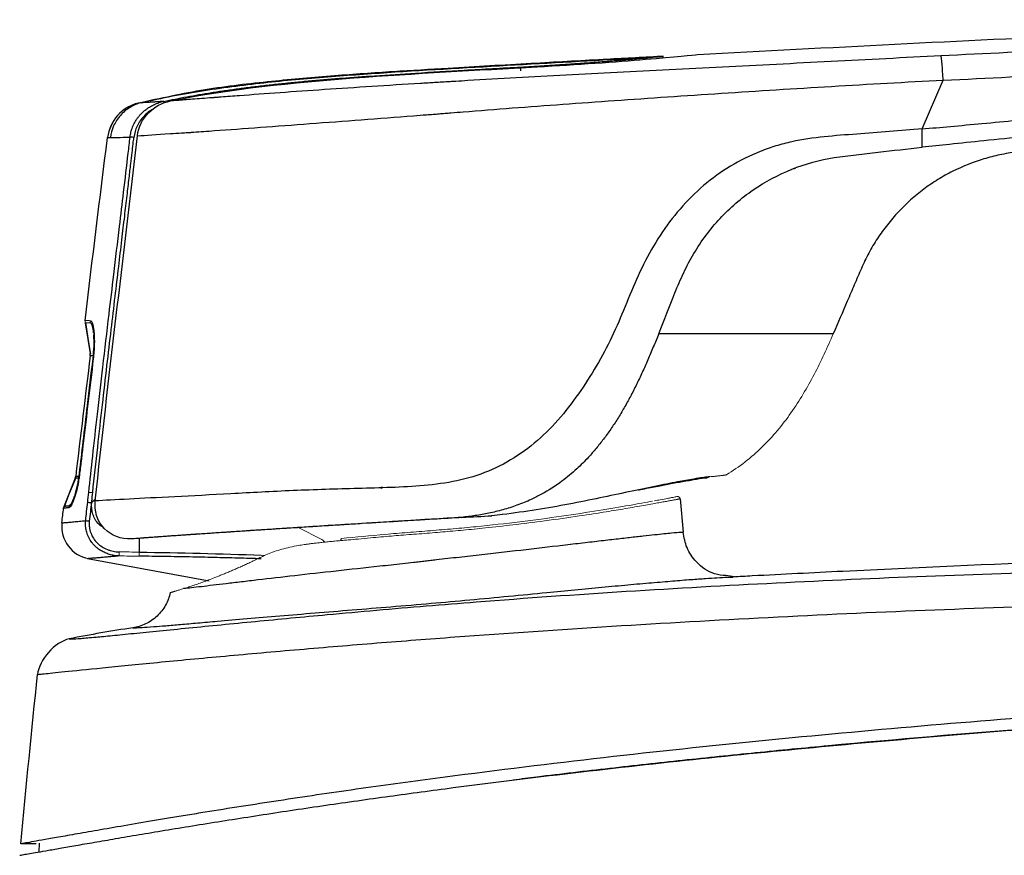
# Model space of a CAD drawing. Header units: millimetres. Extents: x 22 to 354, y 5 to 374.
# Tile 3 of 15: x 45 to 105, y 164 to 215. Entities that reach past the tile are written whole.
import ezdxf

# ---------------------------------------------------------------- set-up
doc = ezdxf.new("R2010")
doc.units = ezdxf.units.MM

msp = doc.modelspace()

# ---------------------------------------------------------------- linework, layer by layer
at = {"color": 7, "linetype": 'Continuous', "lineweight": 25}
for p, q in [((84.322, 212.819), (84.348, 212.822)), ((84.528, 212.815), (84.34, 212.821)), ((100.35, 208.384), (101.638, 211.365)), ((52.377, 209.966), (52.355, 209.964)), ((49.113, 196.505), (49.418, 194.629)), ((49.596, 194.31), (49.598, 194.325)), ((48.504, 186.997), (47.824, 185.309)), ((48.509, 187.01), (48.505, 186.997)), ((48.513, 187.006), (48.509, 186.997)), ((67.252, 186.36), (67.296, 186.488)), ((85.54, 185.74), (85.72, 183.686)), ((47.84, 185.305), (47.824, 185.309)), ((49.255, 182.088), (56.699, 180.723)), ((88.77, 180.95), (88.787, 180.951)), ((46.292, 164.119), (46.32, 164.648))]:
    msp.add_line(p, q, dxfattribs=at)
at = {"color": 8, "linetype": 'Continuous', "lineweight": 25}
for p, q in [((84.348, 212.822), (84.518, 212.804)), ((52.377, 209.966), (52.355, 209.964)), ((52.534, 209.98), (52.377, 209.966)), ((49.61, 194.489), (49.421, 194.488)), ((48.511, 186.997), (48.504, 186.997)), ((48.504, 186.997), (48.512, 186.997)), ((48.537, 187.126), (48.735, 187.125)), ((48.539, 187.125), (48.537, 187.126)), ((49.747, 185.731), (49.491, 185.508)), ((49.493, 185.494), (49.745, 185.717)), ((88.872, 180.952), (88.344, 181.034))]:
    msp.add_line(p, q, dxfattribs=at)
at = {"color": 144, "linetype": 'Continuous', "lineweight": 18}
for p, q in [((49.488, 185.507), (49.491, 185.508)), ((62.16, 183.977), (63.599, 183.244)), ((52.357, 183.307), (51.934, 183.281)), ((59.896, 182.29), (60.111, 182.274))]:
    msp.add_line(p, q, dxfattribs=at)
at = {"color": 7, "linetype": 'Continuous', "lineweight": 25, "flags": 128}
for points in [[(49.125, 196.529), (49.284, 195.566), (49.443, 194.602)], [(49.596, 194.31), (49.595, 194.31), (49.594, 194.309), (49.595, 194.309), (49.596, 194.309), (49.598, 194.308), (49.601, 194.308), (49.605, 194.307), (49.609, 194.306)], [(48.533, 187.016), (48.143, 186.053), (47.841, 185.308)], [(77.424, 168.777), (77.424, 168.777), (77.424, 168.777)]]:
    msp.add_lwpolyline(points, dxfattribs=at)
at = {"color": 144, "linetype": 'Continuous', "lineweight": 18, "flags": 128}
for points in [[(87.364, 187.086), (87.253, 187.039), (87.186, 187.029)], [(49.498, 185.595), (49.493, 185.546), (49.488, 185.507)], [(49.498, 185.595), (49.494, 185.552), (49.491, 185.508)], [(64.807, 183.314), (64.798, 183.31), (64.79, 183.303), (64.782, 183.29), (64.776, 183.274), (64.771, 183.254), (64.768, 183.231), (64.767, 183.206), (64.767, 183.18)]]:
    msp.add_lwpolyline(points, dxfattribs=at)
at = {"color": 7, "linetype": 'Continuous', "lineweight": 25}
for centre, radius, start, end in [((52.962, 207.539), 2.5, 104.04373, 172.82343), ((48.925, 194.549), 0.5, 353.01741, 9.23747), ((48.04, 187.184), 0.5, 338.05642, 353.28322), ((48.287, 185.122), 0.5, 158.05642, 173.64173), ((48.613, 185.135), 0.504, 158.55482, 173.99337), ((49.677, 184.044), 2, 173.67475, 259.60574), ((50.833, 198.27), 13.97, 263.05415, 263.97993)]:
    msp.add_arc(centre, radius, start, end, dxfattribs=at)
at = {"color": 144, "linetype": 'Continuous', "lineweight": 18}
for centre, radius, start, end in [((49.931, 196.584), 0.506, 173.26108, 189.02566), ((53.398, 182.405), 2.204, 177.79454, 184.27893), ((55.077, 182.38), 2.652, 177.99723, 183.35434)]:
    msp.add_arc(centre, radius, start, end, dxfattribs=at)
at = {"color": 7, "linetype": 'Continuous', "lineweight": 25}
for points, knots in [([(86.6, 212.94), (94.652, 213.367), (102.708, 213.8), (118.825, 214.498), (126.885, 214.795), (134.944, 215.072)], [0, 0, 0, 0, 0.5, 0.5, 1, 1, 1, 1]), ([(155.515, 214.935), (155.492, 214.929), (155.43, 214.922), (155.213, 214.909), (155.121, 214.904), (154.874, 214.892), (154.721, 214.885), (154.328, 214.869), (154.087, 214.86), (153.504, 214.839), (153.162, 214.827), (152.383, 214.801), (151.948, 214.787), (150.991, 214.755), (150.467, 214.737), (149.345, 214.699), (148.748, 214.679), (147.515, 214.637), (146.879, 214.616), (145.909, 214.583), (145.583, 214.572), (144.928, 214.55), (144.601, 214.539), (143.59, 214.505), (142.915, 214.484), (140.888, 214.417), (139.535, 214.374), (136.825, 214.284), (135.467, 214.237), (131.398, 214.093), (128.686, 213.993), (123.255, 213.791), (120.538, 213.688), (112.384, 213.363), (106.945, 213.129), (101.502, 212.855)], [0, 0, 0, 0, 0.0625, 0.0625, 0.09375, 0.09375, 0.125, 0.125, 0.15625, 0.15625, 0.1875, 0.1875, 0.21875, 0.21875, 0.25, 0.25, 0.28125, 0.28125, 0.3125, 0.3125, 0.328125, 0.328125, 0.34375, 0.34375, 0.375, 0.375, 0.4375, 0.4375, 0.5, 0.5, 0.625, 0.625, 0.75, 0.75, 1, 1, 1, 1]), ([(101.638, 211.365), (107.085, 211.631), (112.529, 211.889), (120.69, 212.274), (123.408, 212.402), (128.842, 212.658), (131.556, 212.789), (136.982, 213.042), (139.694, 213.161), (142.741, 213.283), (143.078, 213.297), (143.755, 213.323), (144.099, 213.332), (144.786, 213.35), (145.12, 213.359), (145.791, 213.377), (146.125, 213.387), (147.124, 213.414), (147.783, 213.432), (149.075, 213.468), (149.707, 213.485), (150.91, 213.525), (151.48, 213.547), (152.527, 213.599), (153.005, 213.63), (153.858, 213.695), (154.231, 213.728), (154.853, 213.792), (155.103, 213.821), (155.504, 213.874), (155.656, 213.897), (155.895, 213.938), (155.982, 213.955), (156.182, 213.997), (156.233, 214.015), (156.248, 214.026)], [0, 0, 0, 0, 0.25, 0.25, 0.375, 0.375, 0.5, 0.5, 0.625, 0.625, 0.640625, 0.640625, 0.65625, 0.65625, 0.671875, 0.671875, 0.6875, 0.6875, 0.71875, 0.71875, 0.75, 0.75, 0.78125, 0.78125, 0.8125, 0.8125, 0.84375, 0.84375, 0.875, 0.875, 0.90625, 0.90625, 0.9375, 0.9375, 1, 1, 1, 1]), ([(84.348, 212.822), (83.172, 212.758), (80.529, 212.614), (76.194, 212.372), (71.914, 212.129), (67.896, 211.884), (64.287, 211.638), (60.442, 211.297), (56.416, 210.839), (53.718, 210.251), (52.357, 209.955)], [0, 0, 0, 0, 0.109934, 0.246939, 0.40501, 0.509953, 0.622452, 0.742495, 0.870169, 1, 1, 1, 1]), ([(101.502, 212.855), (99.259, 212.743), (97.009, 212.626), (92.537, 212.392), (90.317, 212.277), (85.941, 212.052), (83.786, 211.941), (79.57, 211.723), (77.509, 211.615), (74.502, 211.45), (73.513, 211.395), (72.295, 211.325), (72.053, 211.311), (71.69, 211.289), (71.569, 211.282), (71.329, 211.268), (71.213, 211.261), (70.981, 211.247), (70.865, 211.24), (70.692, 211.229), (70.634, 211.226), (70.519, 211.219), (70.464, 211.216), (70.341, 211.208), (70.277, 211.204), (70.151, 211.197), (69.962, 211.185), (69.774, 211.174), (67.639, 211.043), (65.657, 210.917), (62.832, 210.725), (61.916, 210.661), (60.167, 210.535), (59.335, 210.474), (58.169, 210.387), (57.701, 210.351), (57.217, 210.314), (57.087, 210.304), (57.034, 210.3), (57.023, 210.3), (57.002, 210.298), (56.992, 210.297), (56.968, 210.295), (56.953, 210.294), (56.925, 210.292), (56.911, 210.291), (56.675, 210.273), (56.464, 210.257), (55.862, 210.21), (55.502, 210.183), (54.861, 210.134), (54.581, 210.113), (54.333, 210.095)], [0, 0, 0, 0, 0.125, 0.125, 0.25, 0.25, 0.375, 0.375, 0.5, 0.5, 0.5625, 0.5625, 0.578125, 0.578125, 0.585937, 0.585937, 0.59375, 0.59375, 0.601562, 0.601562, 0.605469, 0.605469, 0.609375, 0.609375, 0.613281, 0.613281, 0.617187, 0.625, 0.625, 0.75, 0.75, 0.8125, 0.8125, 0.875, 0.875, 0.90625, 0.914062, 0.917969, 0.917969, 0.918945, 0.918945, 0.919922, 0.919922, 0.920898, 0.920898, 0.921875, 0.921875, 0.9375, 0.9375, 0.96875, 0.96875, 1, 1, 1, 1]), ([(76.787, 212.187), (79.215, 212.32), (81.617, 212.494), (85.22, 212.8), (86.376, 212.918), (86.599, 212.94)], [0, 0, 0, 0, 0.5, 0.5, 1, 1, 1, 1]), ([(100.35, 208.384), (100.927, 208.434), (102.15, 208.541), (104.085, 208.72), (106.223, 208.921), (109.145, 209.203), (112.784, 209.552), (116.968, 209.946), (121.052, 210.324), (125.036, 210.687), (129.024, 211.045), (132.033, 211.31), (134.266, 211.507), (135.923, 211.654), (138.187, 211.854), (140.384, 212.046), (142.305, 212.213), (143.738, 212.334), (145.138, 212.452), (146.502, 212.565), (147.825, 212.674), (149.065, 212.775), (150.225, 212.868), (151.304, 212.955), (152.32, 213.037), (153.239, 213.111), (154.032, 213.176), (154.676, 213.227), (155.173, 213.265), (155.543, 213.291), (155.809, 213.307), (155.996, 213.314), (156.118, 213.315), (156.193, 213.311), (156.21, 213.304), (156.219, 213.3)], [0, 0, 0, 0, 0.026156, 0.055398, 0.087733, 0.12317, 0.187998, 0.252902, 0.313159, 0.373501, 0.433933, 0.494454, 0.510408, 0.535556, 0.569912, 0.613495, 0.63573, 0.657534, 0.678916, 0.699869, 0.720382, 0.740434, 0.758502, 0.776794, 0.795299, 0.814062, 0.833167, 0.852684, 0.872622, 0.892958, 0.913666, 0.934731, 0.956144, 0.977901, 1, 1, 1, 1]), ([(101.638, 211.365), (101.63, 211.533), (101.619, 211.713), (101.596, 212.061), (101.583, 212.23), (101.557, 212.515), (101.544, 212.631), (101.521, 212.794), (101.511, 212.839), (101.502, 212.855)], [0, 0, 0, 0, 0.25, 0.25, 0.5, 0.5, 0.75, 0.75, 1, 1, 1, 1]), ([(52.534, 209.98), (53.816, 210.295), (55.105, 210.536), (57.691, 210.937), (58.988, 211.099), (61.585, 211.38), (62.887, 211.494), (65.492, 211.698), (66.796, 211.787), (70.709, 212.038), (73.32, 212.186), (78.541, 212.48), (81.152, 212.624), (83.764, 212.764)], [0, 0, 0, 0, 0.125, 0.125, 0.25, 0.25, 0.375, 0.375, 0.5, 0.5, 0.75, 0.75, 1, 1, 1, 1]), ([(54.333, 210.095), (58.062, 210.852), (61.808, 211.219), (69.298, 211.786), (73.043, 211.978), (76.787, 212.187)], [0, 0, 0, 0, 0.5, 0.5, 1, 1, 1, 1]), ([(77.08, 212.247), (77.189, 212.254), (77.406, 212.267), (77.727, 212.288), (78.044, 212.309), (78.357, 212.33), (78.666, 212.351), (78.97, 212.372), (79.519, 212.411), (80.283, 212.468), (81.05, 212.527), (81.61, 212.573), (82.003, 212.606), (82.367, 212.637), (82.704, 212.667), (83.013, 212.694), (83.293, 212.72), (83.547, 212.744), (83.691, 212.757), (83.764, 212.764)], [0, 0, 0, 0, 0.036732, 0.073281, 0.109689, 0.145996, 0.182245, 0.218476, 0.254732, 0.381055, 0.504646, 0.566184, 0.627293, 0.688243, 0.749306, 0.810752, 0.872846, 0.935847, 1, 1, 1, 1]), ([(155.771, 212.535), (155.092, 212.191), (154.394, 212.012), (153.014, 211.691), (152.323, 211.57), (150.247, 211.263), (148.86, 211.149), (144.718, 210.756), (141.959, 210.496), (133.681, 209.706), (128.163, 209.171), (119.887, 208.354), (117.128, 208.081), (112.991, 207.666), (111.612, 207.527), (109.544, 207.318), (108.854, 207.248), (107.82, 207.144), (107.475, 207.11), (106.786, 207.045), (106.444, 207.011), (105.774, 206.923), (105.445, 206.868), (104.788, 206.728), (103.809, 206.478), (102.853, 206.1), (101.92, 205.634), (101.613, 205.464), (101.021, 205.099), (100.158, 204.514), (99.38, 203.82), (98.665, 203.059), (98.437, 202.794), (98.008, 202.249), (97.805, 201.968), (97.426, 201.389), (97.25, 201.092), (96.925, 200.479), (96.776, 200.164), (96.485, 199.512), (96.344, 199.175), (96.058, 198.509), (95.63, 197.509), (95.2, 196.51), (94.914, 195.844)], [0, 0, 0, 0, 0.03125, 0.03125, 0.0625, 0.0625, 0.125, 0.125, 0.25, 0.25, 0.5, 0.5, 0.625, 0.625, 0.6875, 0.6875, 0.71875, 0.71875, 0.734375, 0.734375, 0.75, 0.75, 0.765625, 0.765625, 0.78125, 0.8125, 0.8125, 0.828125, 0.828125, 0.84375, 0.875, 0.875, 0.890625, 0.890625, 0.90625, 0.90625, 0.921875, 0.921875, 0.9375, 0.9375, 0.953125, 0.953125, 0.96875, 1, 1, 1, 1]), ([(155.771, 212.535), (155.768, 212.536), (155.763, 212.538), (155.75, 212.541), (155.734, 212.544), (155.711, 212.549), (155.678, 212.552), (155.63, 212.552), (155.567, 212.553), (155.449, 212.554), (155.22, 212.553), (154.756, 212.534), (153.921, 212.48), (152.691, 212.381), (150.916, 212.223), (149.214, 212.067), (147.718, 211.928), (146.704, 211.833), (145.692, 211.738), (144.935, 211.668), (144.308, 211.607), (143.648, 211.543), (142.707, 211.452), (141.616, 211.346), (140.056, 211.194), (137.975, 210.992), (135.325, 210.736), (132.072, 210.423), (128.311, 210.062), (124.088, 209.652), (119.853, 209.238), (116.006, 208.857), (112.54, 208.51), (109.571, 208.21), (106.763, 207.924), (104.265, 207.668), (102.165, 207.451), (100.908, 207.319), (100.35, 207.261)], [0, 0, 0, 0, 0.004147, 0.009258, 0.015387, 0.022533, 0.030643, 0.038944, 0.049063, 0.061072, 0.088222, 0.121577, 0.151993, 0.184925, 0.213603, 0.253393, 0.269577, 0.285635, 0.301533, 0.317237, 0.321093, 0.330736, 0.347944, 0.364811, 0.381332, 0.420224, 0.461168, 0.504027, 0.570718, 0.634993, 0.699103, 0.766244, 0.812519, 0.859083, 0.903211, 0.942048, 0.974285, 1, 1, 1, 1]), ([(53.922, 210.073), (54.154, 210.121), (54.625, 210.219), (55.344, 210.356), (56.088, 210.487), (56.855, 210.612), (57.645, 210.732), (58.46, 210.845), (59.298, 210.953), (60.159, 211.056), (61.044, 211.153), (61.953, 211.245), (62.886, 211.332), (63.842, 211.415), (65.161, 211.522), (66.995, 211.655), (69.497, 211.816), (72.479, 211.991), (74.627, 212.111), (75.781, 212.175)], [0, 0, 0, 0, 0.032317, 0.065641, 0.099977, 0.13533, 0.171706, 0.209109, 0.247544, 0.287017, 0.32753, 0.369089, 0.411696, 0.455355, 0.500067, 0.592319, 0.706388, 0.84228, 1, 1, 1, 1]), ([(75.794, 211.94), (75.791, 211.996), (75.788, 212.059), (75.783, 212.149), (75.781, 212.173), (75.781, 212.175)], [0, 0, 0, 0, 0.5, 0.5, 1, 1, 1, 1]), ([(52.317, 207.964), (52.818, 207.996), (53.474, 208.038), (54.548, 208.108), (54.776, 208.123), (55.136, 208.147), (55.26, 208.155), (55.45, 208.167), (55.514, 208.171), (55.612, 208.177), (55.644, 208.18), (55.694, 208.183), (55.71, 208.184), (55.736, 208.186), (55.748, 208.186), (56.164, 208.215), (56.588, 208.246), (57.91, 208.34), (58.857, 208.409), (60.82, 208.554), (61.838, 208.63), (63.908, 208.787), (64.96, 208.868), (67.078, 209.029), (68.144, 209.11), (69.478, 209.212), (69.745, 209.232), (70.145, 209.263), (70.281, 209.273), (70.478, 209.288), (70.537, 209.293), (70.659, 209.302), (70.72, 209.307), (70.903, 209.321), (71.027, 209.331), (71.268, 209.35), (71.386, 209.36), (71.754, 209.39), (72.001, 209.41), (73.24, 209.51), (74.244, 209.588), (77.297, 209.82), (79.388, 209.973), (83.662, 210.274), (85.847, 210.423), (90.286, 210.713), (92.54, 210.855), (95.943, 211.058), (97.082, 211.124), (99.359, 211.251), (100.498, 211.311), (101.638, 211.365)], [0, 0, 0, 0, 0.0625, 0.0625, 0.078125, 0.078125, 0.085937, 0.085937, 0.089844, 0.089844, 0.091797, 0.091797, 0.092773, 0.092773, 0.09375, 0.09375, 0.125, 0.125, 0.1875, 0.1875, 0.25, 0.25, 0.3125, 0.3125, 0.375, 0.375, 0.390625, 0.390625, 0.398438, 0.398438, 0.402344, 0.402344, 0.40625, 0.40625, 0.414063, 0.414063, 0.421875, 0.421875, 0.4375, 0.4375, 0.5, 0.5, 0.625, 0.625, 0.75, 0.75, 0.875, 0.875, 0.9375, 0.9375, 1, 1, 1, 1]), ([(52.358, 209.964), (52.157, 209.898), (51.745, 209.763), (51.216, 209.364), (50.789, 208.849), (50.635, 208.435), (50.559, 208.23)], [0, 0, 0, 0, 0.24191, 0.494718, 0.750303, 1, 1, 1, 1]), ([(52.534, 209.982), (52.306, 209.925), (52.075, 209.833), (51.643, 209.574), (51.441, 209.408), (51.099, 209.02), (50.959, 208.799), (50.756, 208.336), (50.692, 208.095), (50.663, 207.861)], [0, 0, 0, 0, 0.25, 0.25, 0.5, 0.5, 0.75, 0.75, 1, 1, 1, 1]), ([(51.863, 207.888), (51.87, 207.938), (51.883, 208.038), (51.915, 208.188), (51.957, 208.338), (52.009, 208.488), (52.072, 208.635), (52.145, 208.78), (52.229, 208.921), (52.322, 209.057), (52.425, 209.187), (52.549, 209.325), (52.701, 209.471), (52.891, 209.622), (53.11, 209.765), (53.357, 209.892), (53.629, 210.001), (53.823, 210.049), (53.922, 210.073)], [0, 0, 0, 0, 0.046972, 0.094777, 0.143365, 0.192679, 0.242653, 0.293214, 0.344286, 0.395785, 0.447625, 0.49972, 0.569133, 0.644806, 0.726347, 0.813214, 0.904709, 1, 1, 1, 1]), ([(53.922, 210.073), (53.87, 210.069), (53.766, 210.062), (53.622, 210.051), (53.487, 210.041), (53.36, 210.032), (53.242, 210.024), (53.133, 210.017), (53.031, 210.01), (52.891, 210.001), (52.745, 209.992), (52.617, 209.985), (52.559, 209.983), (52.534, 209.982)], [0, 0, 0, 0, 0.071563, 0.142967, 0.214257, 0.285472, 0.35665, 0.427829, 0.499037, 0.571113, 0.748766, 0.891753, 1, 1, 1, 1]), ([(100.35, 208.384), (99.018, 208.27), (97.685, 208.168), (95.684, 208.018), (95.016, 207.972), (93.69, 207.831), (92.702, 207.689), (91.726, 207.439), (91.078, 207.242), (90.756, 207.128), (89.805, 206.748), (89.198, 206.447), (88.041, 205.751), (87.492, 205.357), (86.459, 204.478), (85.975, 203.992), (85.084, 202.967), (84.679, 202.429), (83.941, 201.298), (83.608, 200.703), (82.998, 199.481), (82.723, 198.853), (82.199, 197.592), (81.947, 196.958), (81.126, 195.099), (80.478, 193.922), (78.993, 191.665), (78.163, 190.574), (76.195, 188.716), (75.046, 187.95), (73.176, 187.174), (72.527, 186.982), (71.204, 186.7), (70.534, 186.61), (69.19, 186.486), (68.514, 186.454), (67.167, 186.405), (66.495, 186.386), (65.157, 186.349), (64.49, 186.331), (63.16, 186.289), (62.496, 186.265), (60.526, 186.182), (59.253, 186.111), (56.822, 185.978), (55.659, 185.919), (53.551, 185.811), (52.613, 185.762), (50.985, 185.676), (50.292, 185.639), (49.733, 185.61)], [0, 0, 0, 0, 0.0625, 0.0625, 0.09375, 0.09375, 0.125, 0.140625, 0.140625, 0.15625, 0.15625, 0.1875, 0.1875, 0.21875, 0.21875, 0.25, 0.25, 0.28125, 0.28125, 0.3125, 0.3125, 0.34375, 0.34375, 0.375, 0.375, 0.4375, 0.4375, 0.5, 0.5, 0.5625, 0.5625, 0.59375, 0.59375, 0.625, 0.625, 0.65625, 0.65625, 0.6875, 0.6875, 0.71875, 0.71875, 0.75, 0.75, 0.8125, 0.8125, 0.875, 0.875, 0.9375, 0.9375, 1, 1, 1, 1]), ([(49.33, 186.124), (49.411, 186.866), (49.584, 188.462), (49.872, 191.023), (50.206, 193.917), (50.543, 196.772), (50.885, 199.643), (51.183, 202.137), (51.478, 204.615), (51.694, 206.437), (51.825, 207.562), (51.863, 207.888)], [0, 0, 0, 0, 0.102178, 0.219803, 0.352801, 0.501102, 0.613412, 0.748692, 0.844996, 0.955052, 1, 1, 1, 1]), ([(52.086, 207.863), (52.078, 207.825), (52.049, 207.687), (52.017, 207.379), (51.96, 206.882), (51.881, 206.193), (51.779, 205.313), (51.653, 204.242), (51.505, 202.981), (51.333, 201.53), (51.137, 199.889), (50.92, 198.059), (50.68, 196.039), (50.421, 193.829), (50.143, 191.43), (49.85, 188.841), (49.655, 187.051), (49.554, 186.124)], [0, 0, 0, 0, 0.005318, 0.019426, 0.042306, 0.073989, 0.114464, 0.163719, 0.22174, 0.288511, 0.364019, 0.448251, 0.541195, 0.642844, 0.753193, 0.872242, 1, 1, 1, 1]), ([(50.663, 207.861), (50.762, 207.86), (50.904, 207.861), (51.296, 207.869), (51.545, 207.876), (51.863, 207.888)], [0, 0, 0, 0, 0.5, 0.5, 1, 1, 1, 1]), ([(52.086, 207.863), (52.04, 207.869), (51.99, 207.874), (51.909, 207.883), (51.879, 207.886), (51.863, 207.888)], [0, 0, 0, 0, 0.5, 0.5, 1, 1, 1, 1]), ([(84.223, 195.844), (84.553, 196.674), (84.872, 197.512), (85.384, 198.76), (85.561, 199.174), (85.946, 199.984), (86.154, 200.38), (86.838, 201.53), (87.373, 202.249), (88.593, 203.558), (89.275, 204.148), (90.75, 205.158), (91.544, 205.58), (93.209, 206.249), (94.08, 206.492), (95.194, 206.664), (95.418, 206.691), (95.866, 206.746), (96.538, 206.828), (97.21, 206.908), (98.555, 207.065), (99.453, 207.164), (100.35, 207.261)], [0, 0, 0, 0, 0.125, 0.125, 0.1875, 0.1875, 0.25, 0.25, 0.375, 0.375, 0.5, 0.5, 0.625, 0.625, 0.75, 0.75, 0.78125, 0.78125, 0.8125, 0.875, 0.875, 1, 1, 1, 1]), ([(49.65, 195.947), (49.653, 195.91), (49.659, 195.837), (49.666, 195.719), (49.672, 195.597), (49.674, 195.468), (49.675, 195.333), (49.672, 195.147), (49.663, 194.906), (49.643, 194.608), (49.62, 194.407), (49.609, 194.306)], [0, 0, 0, 0, 0.0826869, 0.1649282, 0.2471004, 0.3295816, 0.4127464, 0.4969611, 0.6653988, 0.8320773, 1, 1, 1, 1]), ([(49.598, 194.325), (49.622, 194.587), (49.658, 194.986), (49.66, 195.476), (49.646, 195.685), (49.639, 195.789)], [0, 0, 0, 0, 0.4924955, 0.7490088, 1, 1, 1, 1]), ([(84.223, 195.844), (84.115, 195.573), (83.9, 195.038), (83.566, 194.247), (83.222, 193.477), (82.867, 192.729), (82.498, 192.006), (82.113, 191.308), (81.712, 190.639), (81.293, 190), (80.856, 189.393), (80.402, 188.821), (79.861, 188.205), (79.175, 187.518), (78.231, 186.732), (77.281, 186.124), (76.351, 185.655), (75.563, 185.332), (74.695, 185.057), (73.84, 184.851), (73.005, 184.699), (72.453, 184.633), (72.181, 184.6)], [0, 0, 0, 0, 0.04976, 0.098669, 0.146718, 0.193899, 0.240185, 0.285567, 0.330038, 0.373585, 0.416211, 0.457912, 0.498662, 0.556424, 0.624056, 0.708965, 0.74912, 0.802866, 0.854757, 0.904887, 0.953288, 1, 1, 1, 1]), ([(94.914, 195.844), (94.835, 195.844), (94.517, 195.844), (93.458, 195.844), (92.717, 195.844), (90.866, 195.844), (89.758, 195.844), (87.218, 195.844), (85.786, 195.844), (84.223, 195.844)], [0, 0, 0, 0, 0.25, 0.25, 0.5, 0.5, 0.75, 0.75, 1, 1, 1, 1]), ([(49.609, 194.306), (49.403, 192.581), (49.163, 190.567), (48.89, 188.265), (48.795, 187.403), (48.682, 186.617), (48.559, 186.106), (48.494, 185.923), (48.479, 185.88)], [0, 0, 0, 0, 0.601673, 0.701963, 0.80246, 0.901962, 0.976929, 1, 1, 1, 1]), ([(48.767, 187.31), (48.842, 187.954), (49.003, 189.335), (49.28, 191.668), (49.482, 193.357), (49.596, 194.31)], [0, 0, 0, 0, 0.276098, 0.591762, 1, 1, 1, 1]), ([(48.143, 185.319), (48.151, 185.32), (48.166, 185.323), (48.193, 185.341), (48.224, 185.372), (48.259, 185.42), (48.299, 185.487), (48.344, 185.577), (48.393, 185.691), (48.445, 185.828), (48.496, 185.983), (48.544, 186.15), (48.589, 186.32), (48.628, 186.487), (48.662, 186.647), (48.69, 186.798), (48.715, 186.94), (48.735, 187.071), (48.752, 187.193), (48.762, 187.272), (48.767, 187.31)], [0, 0, 0, 0, 0.04447, 0.092302, 0.143989, 0.199944, 0.260558, 0.325593, 0.394636, 0.466041, 0.537298, 0.606425, 0.67168, 0.731777, 0.786853, 0.837145, 0.883114, 0.925273, 0.964084, 1, 1, 1, 1]), ([(48.537, 187.126), (48.534, 187.104), (48.527, 187.06), (48.512, 187.018), (48.505, 186.997)], [0, 0, 0, 0, 0.500001, 1, 1, 1, 1]), ([(86.371, 186.946), (86.054, 186.891), (85.373, 186.774), (84.01, 186.501), (82.41, 186.167), (80.64, 185.789), (78.743, 185.407), (76.752, 185.046), (75.361, 184.864), (74.667, 184.773)], [0, 0, 0, 0, 0.126265, 0.271976, 0.417494, 0.562974, 0.708985, 0.854938, 1, 1, 1, 1]), ([(82.963, 186.281), (83.055, 186.298), (83.489, 186.38), (84.17, 186.514), (85.021, 186.678), (85.701, 186.806), (86.051, 186.863), (86.182, 186.885)], [0, 0, 0, 0, 0.069059, 0.328017, 0.564191, 0.836048, 1, 1, 1, 1]), ([(86.182, 186.885), (86.305, 186.906), (86.723, 186.978), (86.996, 187.008), (87.189, 187.029)], [0, 0, 0, 0, 0.294556, 1, 1, 1, 1]), ([(48.111, 185.187), (48.089, 185.186), (48.043, 185.183), (47.986, 185.178), (47.935, 185.173), (47.892, 185.169), (47.857, 185.163), (47.824, 185.162), (47.8, 185.168), (47.791, 185.175), (47.791, 185.177), (47.79, 185.177)], [0, 0, 0, 0, 0.099869, 0.199804, 0.299807, 0.399877, 0.500014, 0.595253, 0.749986, 0.895736, 1, 1, 1, 1]), ([(47.824, 185.309), (47.824, 185.308), (47.825, 185.307), (47.835, 185.3), (47.857, 185.294), (47.889, 185.294), (47.932, 185.3), (47.993, 185.307), (48.065, 185.314), (48.122, 185.318), (48.143, 185.319)], [0, 0, 0, 0, 0.097891, 0.250014, 0.391902, 0.499984, 0.608829, 0.749991, 0.902633, 1, 1, 1, 1]), ([(49.267, 185.529), (49.282, 185.528), (49.313, 185.525), (49.393, 185.517), (49.443, 185.512), (49.488, 185.507)], [0, 0, 0, 0, 0.5, 0.5, 1, 1, 1, 1]), ([(51.934, 183.281), (51.306, 183.256), (50.731, 183.477), (49.828, 184.365), (49.663, 185.052), (49.734, 185.61)], [0, 0, 0, 0, 0.5, 0.5, 1, 1, 1, 1]), ([(72.181, 184.6), (71.562, 184.562), (70.579, 184.502), (69.096, 184.411), (67.76, 184.328), (66.091, 184.225), (64.282, 184.112), (62.368, 183.991), (60.695, 183.883), (59.229, 183.788), (57.931, 183.703), (56.712, 183.621), (55.759, 183.556), (55.037, 183.507), (54.517, 183.47), (54.023, 183.436), (53.553, 183.402), (53.109, 183.37), (52.69, 183.339), (52.295, 183.309), (52.055, 183.291), (51.934, 183.281)], [0, 0, 0, 0, 0.079131, 0.12547, 0.189404, 0.250056, 0.339752, 0.423274, 0.501177, 0.564998, 0.627569, 0.689302, 0.750629, 0.781688, 0.812641, 0.843559, 0.874509, 0.90556, 0.936781, 0.968239, 1, 1, 1, 1]), ([(47.689, 184.265), (47.69, 184.265), (47.692, 184.265), (47.726, 184.268), (47.787, 184.273), (47.872, 184.281), (47.979, 184.29), (48.105, 184.302), (48.248, 184.315), (48.406, 184.33), (48.576, 184.346), (48.757, 184.364), (48.944, 184.382), (49.078, 184.396), (49.144, 184.403)], [0, 0, 0, 0, 0.103333, 0.203017, 0.299061, 0.39146, 0.480216, 0.565336, 0.646823, 0.724683, 0.798924, 0.869551, 0.936572, 1, 1, 1, 1]), ([(51.2, 182.241), (51.148, 182.243), (51.044, 182.246), (50.891, 182.265), (50.741, 182.293), (50.598, 182.331), (50.46, 182.377), (50.33, 182.43), (50.208, 182.489), (50.094, 182.553), (49.988, 182.621), (49.891, 182.691), (49.803, 182.764), (49.723, 182.837), (49.651, 182.909), (49.587, 182.981), (49.472, 183.123), (49.328, 183.352), (49.222, 183.622), (49.171, 183.83), (49.146, 183.981), (49.133, 184.128), (49.132, 184.257), (49.136, 184.344), (49.142, 184.387), (49.144, 184.403)], [0, 0, 0, 0, 0.04676, 0.092847, 0.138101, 0.18237, 0.225508, 0.26738, 0.307863, 0.346846, 0.384236, 0.419952, 0.453931, 0.486121, 0.516488, 0.545007, 0.571669, 0.679948, 0.78574, 0.828462, 0.871309, 0.922491, 0.960481, 0.986092, 1, 1, 1, 1]), ([(49.368, 184.377), (49.365, 184.337), (49.358, 184.255), (49.359, 184.131), (49.371, 183.988), (49.4, 183.825), (49.472, 183.589), (49.61, 183.311), (49.847, 183.023), (50.138, 182.79), (50.413, 182.649), (50.647, 182.569), (50.827, 182.526), (51.01, 182.497), (51.134, 182.493), (51.196, 182.49)], [0, 0, 0, 0, 0.041599, 0.083228, 0.125133, 0.187516, 0.250031, 0.374458, 0.499934, 0.624723, 0.74972, 0.811864, 0.874741, 0.937276, 1, 1, 1, 1]), ([(66.077, 184.219), (65.893, 184.208), (65.525, 184.185), (64.974, 184.151), (64.424, 184.116), (63.874, 184.082), (63.327, 184.047), (62.782, 184.013), (62.24, 183.978), (61.702, 183.944), (61.169, 183.91), (60.641, 183.876), (60.119, 183.842), (59.604, 183.809), (59.096, 183.776), (58.596, 183.743), (58.264, 183.721), (58.093, 183.71), (58.074, 183.709), (58.04, 183.707), (57.974, 183.702), (57.842, 183.693), (57.581, 183.676), (57.066, 183.642), (56.313, 183.591), (55.512, 183.536), (54.843, 183.49), (54.325, 183.453), (53.875, 183.421), (53.453, 183.39), (53.059, 183.361), (52.691, 183.333), (52.469, 183.316), (52.357, 183.307)], [0, 0, 0, 0, 0.033097, 0.066293, 0.099566, 0.132895, 0.16626, 0.199645, 0.233036, 0.266422, 0.299795, 0.333149, 0.366482, 0.399795, 0.433095, 0.466391, 0.499696, 0.500673, 0.501649, 0.503602, 0.507507, 0.515316, 0.530929, 0.562136, 0.6245, 0.696672, 0.749222, 0.791453, 0.833374, 0.87509, 0.916703, 0.95831, 1, 1, 1, 1]), ([(85.72, 183.686), (85.72, 183.686), (85.668, 183.684), (85.437, 183.668), (85.258, 183.653), (84.869, 183.617), (84.718, 183.602), (84.377, 183.567), (84.186, 183.548), (83.761, 183.502), (83.528, 183.476), (83.015, 183.419), (82.736, 183.388), (82.14, 183.32), (81.822, 183.284), (81.151, 183.207), (80.799, 183.166), (80.06, 183.081), (79.672, 183.035), (78.872, 182.942), (78.461, 182.894), (77.209, 182.747), (76.343, 182.646), (75.003, 182.492), (74.55, 182.44), (73.63, 182.335), (73.165, 182.283), (72.239, 182.179), (71.775, 182.127), (71.078, 182.049), (70.846, 182.023), (70.497, 181.984), (70.381, 181.971), (70.153, 181.945), (70.044, 181.932), (69.814, 181.905), (69.697, 181.892), (69.465, 181.865), (69.349, 181.851), (69, 181.811), (68.767, 181.785), (68.068, 181.707), (67.603, 181.656), (66.23, 181.505), (65.339, 181.408), (63.601, 181.216), (62.749, 181.121), (61.151, 180.939), (60.399, 180.853), (59.34, 180.729), (58.998, 180.688), (58.35, 180.611), (58.044, 180.575), (57.177, 180.471), (56.668, 180.41), (56.008, 180.332), (55.805, 180.309), (55.442, 180.268), (55.281, 180.251), (55.14, 180.236)], [0, 0, 0, 0, 0.0625, 0.0625, 0.125, 0.125, 0.15625, 0.15625, 0.1875, 0.1875, 0.21875, 0.21875, 0.25, 0.25, 0.28125, 0.28125, 0.3125, 0.3125, 0.34375, 0.34375, 0.375, 0.375, 0.4375, 0.4375, 0.46875, 0.46875, 0.5, 0.5, 0.53125, 0.53125, 0.546875, 0.546875, 0.554687, 0.554687, 0.5625, 0.5625, 0.570312, 0.570312, 0.578125, 0.578125, 0.59375, 0.59375, 0.625, 0.625, 0.6875, 0.6875, 0.75, 0.75, 0.8125, 0.8125, 0.84375, 0.84375, 0.875, 0.875, 0.9375, 0.9375, 0.96875, 0.96875, 1, 1, 1, 1]), ([(88.344, 181.034), (88.107, 181.055), (87.422, 181.117), (86.55, 181.769), (85.901, 182.7), (85.779, 183.366), (85.72, 183.686)], [0, 0, 0, 0, 0.174387, 0.504541, 0.761512, 1, 1, 1, 1]), ([(51.2, 182.241), (51.143, 182.235), (51.025, 182.223), (50.856, 182.206), (50.689, 182.19), (50.527, 182.175), (50.369, 182.161), (50.217, 182.149), (50.073, 182.137), (49.938, 182.126), (49.814, 182.117), (49.701, 182.108), (49.601, 182.1), (49.515, 182.093), (49.443, 182.088), (49.387, 182.083), (49.346, 182.08), (49.321, 182.077), (49.318, 182.077), (49.316, 182.077)], [0, 0, 0, 0, 0.04228, 0.086609, 0.132998, 0.181456, 0.231988, 0.284597, 0.339284, 0.39604, 0.454856, 0.515712, 0.578617, 0.643594, 0.710664, 0.779839, 0.851124, 0.924517, 1, 1, 1, 1]), ([(59.891, 182.063), (59.415, 182.077), (58.452, 182.106), (56.991, 182.143), (55.498, 182.176), (53.974, 182.203), (52.947, 182.218), (52.429, 182.225)], [0, 0, 0, 0, 0.1913276, 0.3871392, 0.5872906, 0.7916306, 1, 1, 1, 1]), ([(171.639, 181.446), (169.76, 181.518), (164.962, 181.704), (157.157, 181.916), (148.089, 182.096), (138.656, 182.194), (127.795, 182.205), (115.623, 182.06), (104.472, 181.752), (97.763, 181.4), (95.5, 181.281)], [0, 0, 0, 0, 0.074061, 0.189137, 0.307541, 0.431309, 0.560676, 0.735352, 0.910745, 1, 1, 1, 1]), ([(95.499, 181.296), (94.576, 181.25), (92.769, 181.16), (90.511, 181.044), (89.165, 180.971), (88.77, 180.95)], [0, 0, 0, 0, 0.424042, 0.830623, 1, 1, 1, 1]), ([(46.197, 174.98), (46.217, 174.983), (46.26, 174.987), (46.466, 175.009), (46.883, 175.053), (47.302, 175.097), (48.448, 175.215), (49.22, 175.295), (51.144, 175.488), (52.279, 175.601), (54.814, 175.846), (56.222, 175.979), (59.134, 176.246), (60.661, 176.382), (63.792, 176.651), (65.373, 176.782), (68.555, 177.037), (70.152, 177.161), (78.141, 177.754), (84.537, 178.153), (97.335, 178.808), (103.729, 179.064), (122.896, 179.637), (135.647, 179.762), (151.561, 179.735), (154.742, 179.721), (161.106, 179.678), (164.298, 179.649), (168.984, 179.6), (170.543, 179.582), (172.712, 179.556), (173.407, 179.547), (174.549, 179.533), (175.002, 179.527), (175.676, 179.519), (175.901, 179.516), (176.222, 179.512), (176.326, 179.51), (176.549, 179.507), (176.565, 179.507), (176.571, 179.507)], [0, 0, 0, 0, 0.015625, 0.03125, 0.03125, 0.0625, 0.0625, 0.09375, 0.09375, 0.125, 0.125, 0.15625, 0.15625, 0.1875, 0.1875, 0.21875, 0.21875, 0.25, 0.25, 0.375, 0.375, 0.5, 0.5, 0.75, 0.75, 0.8125, 0.8125, 0.875, 0.875, 0.90625, 0.90625, 0.921875, 0.921875, 0.9375, 0.9375, 0.953125, 0.953125, 0.96875, 0.96875, 1, 1, 1, 1]), ([(54.322, 179.993), (54.268, 179.735), (54.173, 179.473), (53.9, 178.98), (53.722, 178.749), (53.303, 178.357), (53.063, 178.195), (52.559, 177.956), (52.296, 177.878), (52.04, 177.84)], [0, 0, 0, 0, 0.25, 0.25, 0.5, 0.5, 0.75, 0.75, 1, 1, 1, 1]), ([(176.864, 175.621), (176.844, 175.62), (176.813, 175.619), (176.631, 175.615), (176.588, 175.614), (176.482, 175.612), (176.421, 175.611), (176.269, 175.608), (176.178, 175.606), (175.953, 175.601), (175.82, 175.598), (175.576, 175.592), (175.487, 175.59), (175.29, 175.586), (175.183, 175.583), (174.835, 175.576), (174.567, 175.569), (174.112, 175.559), (173.951, 175.555), (173.621, 175.547), (173.452, 175.543), (172.931, 175.531), (172.569, 175.522), (171.826, 175.504), (171.446, 175.495), (170.683, 175.476), (170.299, 175.466), (169.139, 175.436), (168.356, 175.416), (164.413, 175.309), (161.17, 175.211), (156.318, 175.049), (154.702, 174.993), (151.469, 174.874), (149.852, 174.812), (141.77, 174.487), (135.302, 174.182), (122.358, 173.457), (115.882, 173.038), (106.163, 172.306), (102.922, 172.045), (96.44, 171.483), (93.198, 171.182), (86.717, 170.533), (83.477, 170.186), (77.001, 169.44), (73.767, 169.041), (69.731, 168.507), (68.924, 168.398), (67.312, 168.177), (66.506, 168.064), (64.898, 167.836), (64.094, 167.72), (62.51, 167.487), (61.727, 167.369), (59.411, 167.017), (57.907, 166.781), (56.095, 166.488), (55.735, 166.429), (55.027, 166.313), (54.681, 166.256), (53.666, 166.087), (53.02, 165.979), (51.791, 165.77), (51.209, 165.67), (50.111, 165.481), (49.607, 165.393), (48.687, 165.231), (48.27, 165.158), (47.704, 165.058), (47.526, 165.027), (47.188, 164.967), (47.03, 164.939), (46.291, 164.808), (45.867, 164.733), (45.449, 164.659), (45.346, 164.641), (45.212, 164.619), (45.182, 164.614), (45.171, 164.61)], [0, 0, 0, 0, 0.03125, 0.03125, 0.039063, 0.039063, 0.046875, 0.046875, 0.054688, 0.054688, 0.0625, 0.0625, 0.066406, 0.066406, 0.070313, 0.070313, 0.078125, 0.078125, 0.082031, 0.082031, 0.085938, 0.085938, 0.09375, 0.09375, 0.101563, 0.101563, 0.109375, 0.109375, 0.125, 0.125, 0.1875, 0.1875, 0.21875, 0.21875, 0.25, 0.25, 0.375, 0.375, 0.5, 0.5, 0.5625, 0.5625, 0.625, 0.625, 0.6875, 0.6875, 0.75, 0.75, 0.765625, 0.765625, 0.78125, 0.78125, 0.796875, 0.796875, 0.8125, 0.8125, 0.84375, 0.84375, 0.851563, 0.851563, 0.859375, 0.859375, 0.875, 0.875, 0.890625, 0.890625, 0.90625, 0.90625, 0.921875, 0.921875, 0.929688, 0.929688, 0.9375, 0.9375, 0.96875, 0.96875, 0.984375, 0.984375, 1, 1, 1, 1]), ([(45.105, 163.91), (45.134, 163.915), (45.199, 163.927), (45.555, 163.989), (45.835, 164.038), (46.413, 164.14), (46.633, 164.178), (47.123, 164.265), (47.395, 164.312), (47.993, 164.417), (48.321, 164.474), (49.033, 164.598), (49.806, 164.732), (50.684, 164.883), (51.609, 165.041), (52.094, 165.123), (53.623, 165.38), (54.735, 165.564), (57.067, 165.942), (58.281, 166.135), (60.158, 166.425), (60.794, 166.523), (62.072, 166.715), (62.715, 166.811), (64.005, 167), (64.652, 167.094), (65.948, 167.279), (67.246, 167.462), (68.547, 167.64), (69.849, 167.816), (70.5, 167.903), (73.758, 168.331), (76.368, 168.655), (84.205, 169.576), (89.44, 170.121), (99.91, 171.099), (105.144, 171.532), (115.598, 172.309), (126.051, 172.997), (136.497, 173.533), (144.33, 173.886), (146.941, 173.996), (152.161, 174.201), (154.771, 174.296), (157.382, 174.384)], [0, 0, 0, 0, 0.03125, 0.03125, 0.0625, 0.0625, 0.078125, 0.078125, 0.09375, 0.09375, 0.109375, 0.109375, 0.125, 0.140625, 0.140625, 0.15625, 0.15625, 0.1875, 0.1875, 0.21875, 0.21875, 0.234375, 0.234375, 0.25, 0.25, 0.265625, 0.265625, 0.28125, 0.296875, 0.296875, 0.3125, 0.3125, 0.375, 0.375, 0.5, 0.5, 0.625, 0.625, 0.75, 0.875, 0.875, 0.9375, 0.9375, 1, 1, 1, 1]), ([(157.242, 174.385), (153.062, 174.233), (144.709, 173.931), (132.185, 173.331), (119.667, 172.601), (107.149, 171.713), (97.309, 170.877), (90.156, 170.184), (85.689, 169.722), (81.226, 169.227), (77.768, 168.826), (75.799, 168.576), (75.315, 168.515)], [0, 0, 0, 0, 0.153243, 0.306292, 0.459058, 0.611767, 0.764442, 0.818927, 0.873388, 0.927826, 0.982249, 1, 1, 1, 1])]:
    msp.add_open_spline(points, degree=3, knots=knots, dxfattribs=at)
at = {"color": 8, "linetype": 'Continuous', "lineweight": 25}
for points, knots in [([(83.764, 212.764), (83.938, 212.781), (84.254, 212.812), (84.301, 212.817), (84.322, 212.819)], [0, 0, 0, 0, 0.549675, 1, 1, 1, 1]), ([(84.237, 212.81), (84.274, 212.814), (84.302, 212.817), (84.33, 212.82), (84.337, 212.82), (84.346, 212.821), (84.348, 212.822), (84.348, 212.822)], [0, 0, 0, 0, 0.5, 0.5, 0.75, 0.75, 1, 1, 1, 1]), ([(53.288, 209.591), (53.287, 209.591), (53.06, 209.507), (52.69, 209.165), (52.241, 208.583), (52.138, 208.103), (52.086, 207.863)], [0, 0, 0, 0, 0.0001855, 0.3336771, 0.6670047, 1, 1, 1, 1]), ([(92.331, 205.89), (92.346, 205.899), (92.43, 205.946), (92.525, 205.963), (92.604, 205.977)], [0, 0, 0, 0, 0.1808173, 1, 1, 1, 1]), ([(49.429, 196.644), (49.437, 196.642), (49.453, 196.639), (49.476, 196.623), (49.499, 196.599), (49.52, 196.565), (49.54, 196.521), (49.559, 196.468), (49.578, 196.406), (49.595, 196.335), (49.61, 196.254), (49.625, 196.163), (49.638, 196.064), (49.646, 195.989), (49.649, 195.949), (49.65, 195.947)], [0, 0, 0, 0, 0.087186, 0.17236, 0.255855, 0.338025, 0.419241, 0.49989, 0.580365, 0.661064, 0.742381, 0.824703, 0.908403, 0.993836, 1, 1, 1, 1]), ([(49.635, 195.864), (49.632, 195.896), (49.625, 195.958), (49.614, 196.041), (49.603, 196.113), (49.592, 196.175), (49.581, 196.228), (49.571, 196.272), (49.561, 196.309), (49.546, 196.357), (49.522, 196.422), (49.482, 196.489), (49.45, 196.499), (49.432, 196.505)], [0, 0, 0, 0, 0.08007, 0.155752, 0.226414, 0.291602, 0.35118, 0.405422, 0.45462, 0.499038, 0.614722, 0.791542, 1, 1, 1, 1]), ([(48.785, 186.998), (48.695, 186.997), (48.568, 186.996), (48.548, 186.996), (48.542, 186.997)], [0, 0, 0, 0, 0.709834, 1, 1, 1, 1]), ([(87.364, 187.086), (87.129, 187.062), (86.862, 187.034), (86.422, 186.955), (86.371, 186.946)], [0, 0, 0, 0, 0.883441, 1, 1, 1, 1]), ([(48.479, 185.88), (48.445, 185.775), (48.361, 185.517), (48.226, 185.257), (48.15, 185.211), (48.111, 185.187)], [0, 0, 0, 0, 0.2554791, 0.6256857, 1, 1, 1, 1]), ([(48.537, 186.156), (48.516, 186.074), (48.439, 185.769), (48.286, 185.428), (48.191, 185.355), (48.143, 185.319)], [0, 0, 0, 0, 0.155375, 0.575699, 1, 1, 1, 1]), ([(50.248, 183.962), (50.141, 184.032), (49.838, 184.231), (49.541, 184.79), (49.509, 185.259), (49.493, 185.494)], [0, 0, 0, 0, 0.212827, 0.605718, 1, 1, 1, 1]), ([(74.667, 184.773), (74.66, 184.771), (74.644, 184.768), (74.625, 184.778), (74.614, 184.794), (74.612, 184.797)], [0, 0, 0, 0, 0.428665, 0.893826, 1, 1, 1, 1]), ([(52.426, 183.313), (52.426, 183.172), (52.426, 182.892), (52.426, 182.613), (52.426, 182.473)], [0, 0, 0, 0, 0.50175, 1, 1, 1, 1]), ([(48.133, 177.159), (48.166, 177.155), (48.232, 177.146), (48.808, 177.184), (49.622, 177.257), (50.735, 177.364), (52.051, 177.494), (53.632, 177.653), (55.438, 177.833), (57.419, 178.029), (59.519, 178.233), (61.695, 178.441), (64.17, 178.671), (66.948, 178.923), (69.998, 179.183), (75.093, 179.595), (82.238, 180.096), (91.426, 180.607), (100.605, 181.02), (112.496, 181.427), (127.091, 181.691), (143.683, 181.801), (155.305, 181.669), (161.958, 181.562), (164.333, 181.522), (166.696, 181.48), (169.03, 181.437), (170.927, 181.401), (172.303, 181.374), (173.09, 181.36), (173.656, 181.351), (174.161, 181.344), (174.463, 181.34), (174.598, 181.336), (174.609, 181.335), (174.613, 181.335)], [0, 0, 0, 0, 0.020995, 0.041936, 0.062741, 0.078419, 0.094138, 0.109822, 0.125553, 0.141269, 0.157007, 0.172665, 0.188269, 0.209183, 0.230184, 0.251175, 0.314147, 0.377116, 0.440047, 0.502976, 0.621967, 0.740974, 0.845714, 0.862172, 0.878613, 0.895026, 0.911404, 0.927874, 0.935878, 0.943905, 0.951924, 0.959943, 0.975968, 0.992022, 1, 1, 1, 1]), ([(52.04, 177.84), (52.067, 177.84), (52.121, 177.839), (52.553, 177.856), (53.202, 177.901), (54.022, 177.967), (54.927, 178.044), (55.988, 178.137), (57.331, 178.254), (58.995, 178.398), (61.005, 178.569), (63.167, 178.75), (65.453, 178.938), (67.84, 179.131), (70.261, 179.335), (72.674, 179.554), (75.051, 179.776), (77.202, 179.984), (79.109, 180.168), (80.776, 180.328), (82.357, 180.475), (83.818, 180.604), (85.112, 180.713), (86.22, 180.8), (87.118, 180.865), (87.893, 180.913), (88.449, 180.942), (88.733, 180.95), (88.769, 180.95), (88.77, 180.95)], [0, 0, 0, 0, 0.042119, 0.084465, 0.127005, 0.159365, 0.191527, 0.223542, 0.255724, 0.298736, 0.341425, 0.384375, 0.427104, 0.470226, 0.514062, 0.556197, 0.598972, 0.642065, 0.674668, 0.707938, 0.741892, 0.775956, 0.81033, 0.844661, 0.878615, 0.912274, 0.956196, 0.999009, 1, 1, 1, 1])]:
    msp.add_open_spline(points, degree=3, knots=knots, dxfattribs=at)
at = {"color": 7, "linetype": 'Continuous', "lineweight": 25}
for points in [[(75.781, 212.175), (76.214, 212.199), (76.647, 212.223), (77.08, 212.247)], [(52.317, 207.964), (52.427, 209.052), (53.328, 209.902), (54.333, 210.095)], [(49.733, 185.61), (50.521, 193.074), (51.459, 200.517), (52.317, 207.964)], [(100.35, 207.261), (100.35, 207.345), (100.35, 207.886), (100.35, 208.384)], [(49.11, 196.644), (49.556, 200.396), (50.013, 204.13), (50.482, 207.851)], [(50.482, 207.851), (50.482, 207.852), (50.535, 207.854), (50.663, 207.86)], [(49.421, 194.488), (49.121, 192.041), (48.827, 189.587), (48.537, 187.126)], [(49.267, 185.529), (49.288, 185.728), (49.309, 185.926), (49.33, 186.124)], [(49.554, 186.124), (49.535, 185.948), (49.517, 185.771), (49.498, 185.595)], [(47.689, 184.265), (47.723, 184.569), (47.757, 184.873), (47.79, 185.177)], [(49.144, 184.403), (49.184, 184.778), (49.225, 185.154), (49.267, 185.529)], [(49.491, 185.508), (49.45, 185.131), (49.409, 184.754), (49.368, 184.377)], [(70.442, 184.487), (68.997, 184.399), (67.542, 184.31), (66.077, 184.219)], [(72.181, 184.6), (72.807, 184.635), (73.412, 184.667), (73.997, 184.699)], [(74.667, 184.773), (74.447, 184.747), (74.222, 184.722), (73.997, 184.699)], [(73.997, 184.699), (74.011, 184.699), (74.017, 184.7), (74.015, 184.699)], [(52.426, 182.473), (54.916, 182.435), (57.407, 182.377), (59.896, 182.29)], [(52.04, 177.84), (50.732, 177.643), (49.428, 177.425), (48.133, 177.159)], [(48.133, 177.159), (47.257, 176.98), (46.289, 175.874), (46.197, 174.98)], [(45.171, 164.61), (45.503, 168.12), (45.845, 171.577), (46.197, 174.98)], [(46.118, 164.61), (45.802, 164.61), (45.486, 164.61), (45.171, 164.61)]]:
    msp.add_open_spline(points, degree=3, dxfattribs=at)
at = {"color": 144, "linetype": 'Continuous', "lineweight": 18}
for points in [[(49.113, 196.505), (49.106, 196.551), (49.105, 196.598), (49.11, 196.644)], [(51.196, 182.49), (51.606, 182.485), (52.016, 182.479), (52.426, 182.473)], [(52.429, 182.225), (52.018, 182.231), (51.609, 182.236), (51.2, 182.241)], [(51.2, 182.241), (51.609, 182.236), (52.018, 182.231), (52.429, 182.225)]]:
    msp.add_open_spline(points, degree=3, dxfattribs=at)
for points, knots in [([(49.11, 196.644), (49.111, 196.645), (49.113, 196.645), (49.137, 196.648), (49.176, 196.657), (49.229, 196.658), (49.303, 196.652), (49.384, 196.647), (49.429, 196.644)], [0, 0, 0, 0, 0.166643, 0.3333, 0.49997, 0.616242, 0.782912, 1, 1, 1, 1]), ([(49.432, 196.505), (49.331, 196.511), (49.177, 196.521), (49.155, 196.513), (49.148, 196.511)], [0, 0, 0, 0, 0.653717, 1, 1, 1, 1]), ([(88.377, 187.209), (89.161, 187.689), (89.889, 188.258), (91.206, 189.539), (91.794, 190.249), (92.848, 191.752), (93.316, 192.543), (94.168, 194.168), (94.552, 195.001), (94.914, 195.844)], [0, 0, 0, 0, 0.25, 0.25, 0.5, 0.5, 0.75, 0.75, 1, 1, 1, 1]), ([(87.364, 187.086), (87.412, 187.091), (87.505, 187.1), (87.632, 187.112), (87.747, 187.124), (87.851, 187.136), (87.945, 187.146), (88.028, 187.156), (88.101, 187.165), (88.165, 187.173), (88.22, 187.18), (88.266, 187.187), (88.305, 187.194), (88.336, 187.199), (88.36, 187.205), (88.372, 187.207), (88.377, 187.209)], [0, 0, 0, 0, 0.081012, 0.160507, 0.238502, 0.315008, 0.390037, 0.463598, 0.535698, 0.606342, 0.675535, 0.743285, 0.8096, 0.874486, 0.93795, 1, 1, 1, 1]), ([(49.33, 186.124), (49.336, 186.124), (49.349, 186.124), (49.378, 186.124), (49.415, 186.124), (49.472, 186.125), (49.521, 186.124), (49.554, 186.124)], [0, 0, 0, 0, 0.155169, 0.323025, 0.501198, 0.660777, 1, 1, 1, 1]), ([(49.554, 186.124), (49.539, 186.124), (49.511, 186.124), (49.475, 186.125), (49.448, 186.125), (49.43, 186.124), (49.4, 186.124), (49.361, 186.124), (49.34, 186.124), (49.33, 186.124)], [0, 0, 0, 0, 0.15574, 0.286593, 0.388811, 0.460532, 0.501069, 0.763619, 1, 1, 1, 1]), ([(85.54, 185.74), (85.54, 185.74), (85.538, 185.74), (85.522, 185.737), (85.496, 185.732), (85.46, 185.725), (85.413, 185.715), (85.355, 185.704), (85.286, 185.691), (85.205, 185.676), (85.113, 185.659), (85.01, 185.64), (84.895, 185.619), (84.769, 185.595), (84.631, 185.57), (84.481, 185.543), (84.32, 185.514), (83.969, 185.45), (83.323, 185.333), (82.264, 185.15), (80.944, 184.929), (79.31, 184.673), (77.371, 184.399), (75.417, 184.155), (73.735, 183.962), (72.294, 183.817), (70.993, 183.705), (69.72, 183.599), (68.675, 183.528), (67.627, 183.439), (66.749, 183.36), (65.871, 183.28), (65.266, 183.225), (64.917, 183.193), (64.767, 183.18)], [0, 0, 0, 0, 0.0164653, 0.0328118, 0.049039, 0.0651472, 0.081138, 0.0970138, 0.1127771, 0.1284276, 0.1439638, 0.1593852, 0.1746927, 0.1898883, 0.2049753, 0.2199556, 0.2348274, 0.2495893, 0.3098187, 0.3744175, 0.4301755, 0.4994415, 0.5793403, 0.6477821, 0.7046796, 0.7499557, 0.7914403, 0.8332029, 0.8752327, 0.8945422, 0.9374478, 0.963405, 0.9842584, 1, 1, 1, 1]), ([(85.363, 185.875), (85.348, 185.872), (85.318, 185.866), (85.084, 185.821), (84.744, 185.757), (84.399, 185.692), (84.085, 185.634), (83.965, 185.612)], [0, 0, 0, 0, 0.259895, 0.521984, 0.68195, 0.87873, 1, 1, 1, 1]), ([(85.363, 185.875), (85.399, 185.882), (85.446, 185.874), (85.517, 185.82), (85.537, 185.777), (85.54, 185.74)], [0, 0, 0, 0, 0.5, 0.5, 1, 1, 1, 1]), ([(64.807, 183.314), (65.683, 183.393), (66.575, 183.478), (67.937, 183.599), (68.395, 183.639), (69.319, 183.714), (70.252, 183.786), (71.186, 183.861), (72.113, 183.941), (72.572, 183.984), (73.945, 184.122), (75.753, 184.326), (77.457, 184.555), (79.078, 184.789), (79.847, 184.908), (81.245, 185.134), (81.874, 185.241), (82.981, 185.433), (83.46, 185.52), (83.849, 185.591)], [0, 0, 0, 0, 0.125, 0.125, 0.1875, 0.1875, 0.25, 0.3125, 0.3125, 0.375, 0.375, 0.5, 0.625, 0.625, 0.75, 0.75, 0.875, 0.875, 1, 1, 1, 1]), ([(74.015, 184.699), (73.422, 184.664), (72.82, 184.628), (71.634, 184.558), (71.047, 184.523), (70.442, 184.487)], [0, 0, 0, 0, 0.5, 0.5, 1, 1, 1, 1]), ([(64.767, 183.18), (64.646, 183.169), (64.412, 183.148), (64.074, 183.115), (63.76, 183.084), (63.469, 183.053), (63.201, 183.023), (62.954, 182.993), (62.73, 182.964), (62.527, 182.936), (62.344, 182.908), (62.05, 182.859), (61.652, 182.78), (61.158, 182.657), (60.699, 182.514), (60.274, 182.356), (60.01, 182.231), (59.88, 182.169)], [0, 0, 0, 0, 0.067457, 0.131051, 0.190781, 0.246645, 0.298642, 0.346772, 0.391037, 0.431436, 0.467972, 0.500647, 0.609577, 0.713798, 0.813479, 0.908806, 1, 1, 1, 1]), ([(63.599, 183.244), (63.639, 183.22), (63.711, 183.178), (63.759, 183.111), (63.781, 183.081)], [0, 0, 0, 0, 0.555502, 1, 1, 1, 1]), ([(59.88, 182.169), (59.788, 182.123), (59.602, 182.031), (59.329, 181.899), (59.058, 181.771), (58.791, 181.648), (58.527, 181.53), (58.268, 181.416), (58.013, 181.306), (57.763, 181.201), (57.519, 181.101), (57.28, 181.005), (56.994, 180.892), (56.666, 180.767), (56.309, 180.635), (55.975, 180.516), (55.666, 180.409), (55.383, 180.314), (55.222, 180.262), (55.141, 180.236)], [0, 0, 0, 0, 0.04416, 0.088553, 0.133188, 0.178074, 0.22322, 0.268633, 0.314322, 0.360295, 0.406559, 0.453122, 0.499995, 0.580341, 0.661838, 0.744524, 0.828427, 0.913574, 1, 1, 1, 1]), ([(55.14, 180.236), (55.099, 180.224), (55.018, 180.199), (54.909, 180.165), (54.809, 180.135), (54.72, 180.108), (54.641, 180.085), (54.571, 180.064), (54.51, 180.046), (54.458, 180.031), (54.415, 180.019), (54.381, 180.009), (54.354, 180.002), (54.336, 179.997), (54.324, 179.994), (54.323, 179.994), (54.322, 179.993)], [0, 0, 0, 0, 0.075263, 0.149807, 0.223685, 0.296945, 0.369632, 0.441798, 0.513524, 0.584781, 0.655524, 0.725709, 0.795291, 0.864227, 0.932477, 1, 1, 1, 1])]:
    msp.add_open_spline(points, degree=3, knots=knots, dxfattribs=at)

doc.saveas('drawing.dxf')
